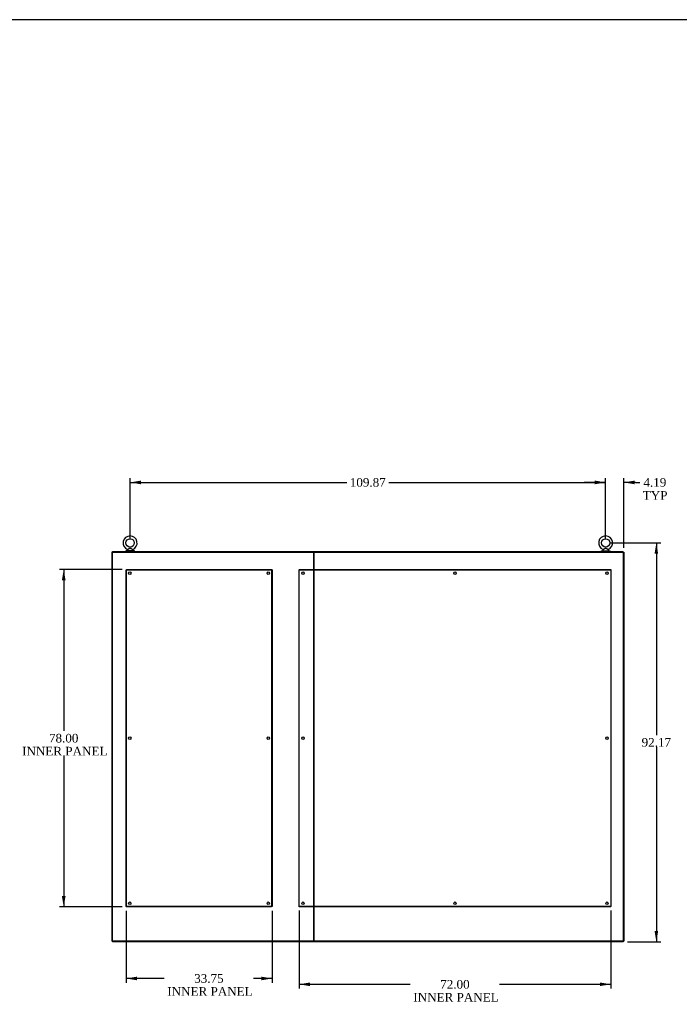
# Model space of a CAD drawing. Header units: inches. Extents: x 2 to 538, y -2 to 358.
# Tile 59 of 119: x 277 to 430, y 131 to 358. Entities that reach past the tile are written whole.
import ezdxf
from ezdxf.enums import TextEntityAlignment as Align
from ezdxf.lldxf.tags import DXFTag

# ---------------------------------------------------------------- set-up
doc = ezdxf.new("R2010")
doc.units = ezdxf.units.IN
doc.header["$MEASUREMENT"] = 0
for name, color, linetype in [('COM49742', 7, 'Continuous'), ('COM49863', 7, 'Continuous'), ('COM54274-6', 7, 'Continuous'), ('COM54275-5', 7, 'Continuous'), ('COM54321-3', 7, 'Continuous'), ('COM54330-7', 7, 'Continuous'), ('COM54330-8', 7, 'Continuous'), ('COM70995-3', 7, 'Continuous'), ('Default', 7, 'Continuous'), ('SCS00681', 7, 'Continuous'), ('WAF25363', 7, 'Continuous'), ('WAM254785', 7, 'Continuous')]:
    doc.layers.add(name, color=color, linetype=linetype)
doc.styles.add('SEACAD_Times_New_Roman', font='times.ttf')
tags = doc.linetypes.add('HIDDEN2', pattern=[0.1875, 0.125, -0.0625]).pattern_tags.tags
tags[6:7] = [DXFTag(74, 4), DXFTag(75, 0), DXFTag(340, '0'), DXFTag(46, 0.0), DXFTag(50, 0.0), DXFTag(44, 0.0), DXFTag(45, 0.0)]
tags[4:5] = [DXFTag(74, 4), DXFTag(75, 0), DXFTag(340, '0'), DXFTag(46, 0.0), DXFTag(50, 0.0), DXFTag(44, 0.0), DXFTag(45, 0.0)]
doc.dimstyles.new('HAMMOND_(STH_-_540x360)', dxfattribs={"dimtxt": 2, "dimasz": 2.5, "dimexe": 1, "dimexo": 1, "dimgap": 0.5, "dimtad": 0, "dimtih": 1, "dimtoh": 1, "dimzin": 0, "dimdsep": 46, "dimtxsty": 'SEACAD_Times_New_Roman', "dimblk1": '_SE_FILLED', "dimblk2": '_SE_FILLED', "dimsah": 1, "dimcen": 1, "dimadec": 0, "dimazin": 0, "dimtfac": 0.8, "dimtofl": 0, "dimtmove": 1, "dimatfit": 3, "dimfxl": 1, "dimtolj": 1, "dimtzin": 0, "dimarcsym": 0})

# ---------------------------------------------------------------- blocks, each defined once
blk = doc.blocks.new('SE3')
at = {"layer": 'COM49742', "color": 7, "linetype": 'HIDDEN2'}
for p, q in [((301.78, 153.2), (301.78, 230.95)), ((301.78, 230.95), (301.9, 230.95)), ((301.9, 231.08), (335.4, 231.08)), ((301.9, 231.08), (301.9, 230.95)), ((301.9, 153.2), (301.9, 230.95)), ((301.9, 230.95), (335.4, 230.95)), ((301.96, 230.89), (301.9, 230.95)), ((301.9, 230.95), (301.9, 230.95)), ((301.9, 230.95), (301.96, 230.89)), ((301.9, 230.95), (301.9, 230.95)), ((301.96, 230.89), (301.96, 230.89)), ((301.96, 230.89), (301.96, 230.89)), ((335.4, 230.95), (335.34, 230.89)), ((335.34, 230.89), (335.4, 230.95)), ((335.34, 230.89), (335.34, 230.89)), ((335.34, 230.89), (335.34, 230.89)), ((335.4, 231.08), (335.4, 230.95)), ((335.4, 230.95), (335.4, 153.2)), ((335.53, 230.95), (335.4, 230.95)), ((335.4, 230.95), (335.4, 230.95)), ((335.4, 230.95), (335.4, 230.95)), ((335.53, 230.95), (335.53, 153.2)), ((301.78, 153.2), (301.9, 153.2)), ((301.96, 153.26), (301.9, 153.2)), ((301.9, 153.2), (301.96, 153.26)), ((335.4, 153.2), (301.9, 153.2)), ((301.9, 153.08), (301.9, 153.2)), ((301.9, 153.2), (301.9, 153.2)), ((301.9, 153.2), (301.9, 153.2)), ((335.4, 153.08), (301.9, 153.08)), ((301.96, 153.26), (301.96, 153.26)), ((301.96, 153.26), (301.96, 153.26)), ((335.34, 153.26), (335.34, 153.26)), ((335.34, 153.26), (335.34, 153.26)), ((335.4, 153.2), (335.34, 153.26)), ((335.34, 153.26), (335.4, 153.2)), ((335.4, 153.08), (335.4, 153.2)), ((335.53, 153.2), (335.4, 153.2)), ((335.4, 153.2), (335.4, 153.2)), ((335.4, 153.2), (335.4, 153.2))]:
    blk.add_line(p, q, dxfattribs=at)
for centre in [(302.65, 230.2), (334.65, 230.2), (302.65, 192.08), (334.65, 192.08), (302.65, 153.95), (334.65, 153.95)]:
    blk.add_circle(centre, 0.281, dxfattribs=at)
for centre, start, end in [((302.62, 232.22), 238.8388, 243.6607), ((300.64, 230.24), 26.3393, 31.1612), ((336.67, 230.24), 148.8388, 153.6607), ((334.69, 232.22), 296.3393, 301.1612), ((302.62, 151.94), 116.3393, 121.1612), ((300.64, 153.92), 328.8388, 333.6607), ((336.67, 153.92), 206.3393, 211.1612), ((334.69, 151.94), 58.8388, 63.6607)]:
    blk.add_arc(centre, 1.48, start, end, dxfattribs=at)
at = {"layer": 'COM49863', "color": 7, "linetype": 'HIDDEN2'}
for p, q in [((341.78, 231.08), (413.78, 231.08)), ((341.78, 231.08), (341.78, 230.95)), ((341.78, 230.89), (341.78, 230.95)), ((341.78, 230.95), (413.78, 230.95)), ((341.78, 153.26), (341.78, 230.89)), ((413.78, 231.08), (413.78, 230.95)), ((413.78, 230.95), (413.78, 230.89)), ((413.78, 230.89), (413.78, 153.26)), ((341.78, 153.2), (341.78, 153.26)), ((341.78, 153.08), (341.78, 153.2)), ((413.78, 153.2), (341.78, 153.2)), ((413.78, 153.08), (341.78, 153.08)), ((413.78, 153.26), (413.78, 153.2)), ((413.78, 153.08), (413.78, 153.2))]:
    blk.add_line(p, q, dxfattribs=at)
for centre in [(342.65, 230.2), (377.78, 230.2), (412.9, 230.2), (342.65, 192.08), (412.9, 192.08), (342.65, 153.95), (377.78, 153.95), (412.9, 153.95)]:
    blk.add_circle(centre, 0.281, dxfattribs=at)
at = {"layer": 'COM54274-6', "color": 7, "linetype": 'Continuous'}
for p, q in [((298.53, 235.02), (298.53, 145.14)), ((298.65, 235.02), (298.53, 235.02)), ((298.65, 145.14), (298.53, 145.14))]:
    blk.add_line(p, q, dxfattribs=at)
at = {"layer": 'COM54275-5', "color": 7, "linetype": 'Continuous'}
for p, q in [((416.65, 235.02), (416.78, 235.02)), ((416.78, 235.02), (416.78, 145.14)), ((416.65, 145.14), (416.78, 145.14))]:
    blk.add_line(p, q, dxfattribs=at)
at = {"layer": 'COM54321-3', "color": 7, "linetype": 'Continuous'}
for p, q in [((298.65, 235.02), (298.65, 235.14)), ((416.65, 235.14), (298.65, 235.14)), ((345.19, 235.02), (345.17, 235.02)), ((416.65, 235.02), (416.65, 235.14))]:
    blk.add_line(p, q, dxfattribs=at)
at = {"layer": 'COM54330-7', "color": 7, "linetype": 'Continuous'}
for p, q in [((298.65, 145.14), (298.65, 235.02)), ((298.65, 235.02), (345, 235.02)), ((345, 235.02), (345.17, 235.02)), ((345.18, 235.02), (345.18, 145.14)), ((345, 145.14), (298.65, 145.14)), ((345.17, 145.14), (345, 145.14))]:
    blk.add_line(p, q, dxfattribs=at)
at = {"layer": 'COM54330-8', "color": 7, "linetype": 'Continuous'}
for p, q in [((345.18, 145.14), (345.18, 235.02)), ((345.19, 235.02), (345.37, 235.02)), ((345.37, 235.02), (416.65, 235.02)), ((416.65, 235.02), (416.65, 145.14)), ((345.37, 145.14), (345.19, 145.14)), ((416.65, 145.14), (345.37, 145.14))]:
    blk.add_line(p, q, dxfattribs=at)
at = {"layer": 'COM70995-3', "color": 7, "linetype": 'Continuous'}
for p, q in [((298.65, 145.14), (298.65, 145.02)), ((416.65, 145.02), (298.65, 145.02)), ((345.19, 145.14), (345.17, 145.14)), ((416.65, 145.14), (416.65, 145.02))]:
    blk.add_line(p, q, dxfattribs=at)
at = {"layer": 'SCS00681', "color": 7, "linetype": 'Continuous'}
for p, q in [((302.09, 235.58), (302.09, 235.46)), ((302.13, 235.64), (302.11, 235.62)), ((303.33, 235.62), (303.31, 235.64)), ((303.34, 235.46), (303.34, 235.58)), ((411.97, 235.58), (411.97, 235.46)), ((412, 235.64), (411.98, 235.62)), ((413.2, 235.62), (413.18, 235.64)), ((413.22, 235.46), (413.22, 235.58))]:
    blk.add_line(p, q, dxfattribs=at)
for centre in [(302.72, 237.19), (412.59, 237.19)]:
    blk.add_circle(centre, 0.962, dxfattribs=at)
for centre, radius, start, end in [((302.72, 237.19), 1.62, 90, 248.2032), ((302.72, 237.19), 1.62, 291.8256, 90), ((412.59, 237.19), 1.62, 90, 248.2032), ((412.59, 237.19), 1.62, 291.8256, 90), ((302.15, 235.58), 0.06, 140.3214, 180), ((302.15, 235.46), 0.06, 180, 270), ((303.28, 235.46), 0.06, 270, 0), ((303.28, 235.58), 0.06, 0, 39.6786), ((412.03, 235.58), 0.06, 140.3214, 180), ((412.03, 235.46), 0.06, 180, 270), ((413.16, 235.46), 0.06, 270, 0), ((413.16, 235.58), 0.06, 0, 39.6786)]:
    blk.add_arc(centre, radius, start, end, dxfattribs=at)
for points, knots in [([(302.11, 235.69), (302.11, 235.69), (302.11, 235.69), (302.11, 235.69), (302.12, 235.69), (302.15, 235.7), (302.17, 235.71), (302.23, 235.75), (302.29, 235.78), (302.4, 235.84), (302.47, 235.88), (302.56, 235.92), (302.59, 235.94), (302.66, 235.96), (302.69, 235.97), (302.76, 235.97), (302.8, 235.96), (302.86, 235.93), (302.89, 235.92), (302.99, 235.87), (303.05, 235.83), (303.16, 235.77), (303.22, 235.74), (303.3, 235.7), (303.32, 235.69), (303.32, 235.69)], [0.4349225, 0.4349225, 0.4349225, 0.4349225, 0.4375, 0.4375, 0.46875, 0.46875, 0.5, 0.5, 0.5625, 0.5625, 0.625, 0.625, 0.65625, 0.65625, 0.6875, 0.6875, 0.71875, 0.71875, 0.75, 0.75, 0.8125, 0.8125, 0.875, 0.875, 0.9333964, 0.9333964, 0.9333964, 0.9333964]), ([(303.3, 235.64), (303.3, 235.64), (303.31, 235.64), (303.31, 235.64), (303.29, 235.65), (303.23, 235.68), (303.21, 235.7), (303.16, 235.73), (303.14, 235.74), (303.05, 235.79), (302.99, 235.83), (302.9, 235.89), (302.87, 235.9), (302.81, 235.93), (302.77, 235.95), (302.7, 235.96), (302.67, 235.95), (302.6, 235.92), (302.57, 235.91), (302.48, 235.86), (302.42, 235.82), (302.3, 235.75), (302.25, 235.71), (302.16, 235.66), (302.13, 235.64), (302.12, 235.64), (302.12, 235.64), (302.12, 235.64)], [0.0453665, 0.0453665, 0.0453665, 0.0453665, 0.0625, 0.0625, 0.125, 0.125, 0.15625, 0.15625, 0.1875, 0.1875, 0.25, 0.25, 0.28125, 0.28125, 0.3125, 0.3125, 0.34375, 0.34375, 0.375, 0.375, 0.4375, 0.4375, 0.5, 0.5, 0.5625, 0.5625, 0.569027, 0.569027, 0.569027, 0.569027]), ([(411.99, 235.69), (411.99, 235.69), (411.99, 235.69), (411.99, 235.69), (412, 235.69), (412.02, 235.7), (412.04, 235.71), (412.11, 235.75), (412.16, 235.78), (412.28, 235.84), (412.34, 235.88), (412.43, 235.92), (412.47, 235.94), (412.53, 235.96), (412.57, 235.97), (412.64, 235.97), (412.67, 235.96), (412.74, 235.93), (412.77, 235.92), (412.86, 235.87), (412.92, 235.83), (413.04, 235.77), (413.09, 235.74), (413.17, 235.7), (413.19, 235.69), (413.19, 235.69)], [0.4349225, 0.4349225, 0.4349225, 0.4349225, 0.4375, 0.4375, 0.46875, 0.46875, 0.5, 0.5, 0.5625, 0.5625, 0.625, 0.625, 0.65625, 0.65625, 0.6875, 0.6875, 0.71875, 0.71875, 0.75, 0.75, 0.8125, 0.8125, 0.875, 0.875, 0.9333964, 0.9333964, 0.9333964, 0.9333964]), ([(413.17, 235.64), (413.18, 235.64), (413.18, 235.64), (413.19, 235.64), (413.17, 235.65), (413.11, 235.68), (413.09, 235.7), (413.04, 235.73), (413.01, 235.74), (412.93, 235.79), (412.87, 235.83), (412.78, 235.89), (412.74, 235.9), (412.68, 235.93), (412.65, 235.95), (412.58, 235.96), (412.54, 235.95), (412.48, 235.92), (412.44, 235.91), (412.35, 235.86), (412.29, 235.82), (412.18, 235.75), (412.12, 235.71), (412.03, 235.66), (412, 235.64), (412, 235.64), (412, 235.64), (412, 235.64)], [0.0453665, 0.0453665, 0.0453665, 0.0453665, 0.0625, 0.0625, 0.125, 0.125, 0.15625, 0.15625, 0.1875, 0.1875, 0.25, 0.25, 0.28125, 0.28125, 0.3125, 0.3125, 0.34375, 0.34375, 0.375, 0.375, 0.4375, 0.4375, 0.5, 0.5, 0.5625, 0.5625, 0.569027, 0.569027, 0.569027, 0.569027])]:
    blk.add_open_spline(points, degree=3, knots=knots, dxfattribs=at)
at = {"layer": 'WAF25363', "color": 7, "linetype": 'Continuous'}
for p, q in [((303.73, 235.4), (301.7, 235.4)), ((301.7, 235.4), (301.7, 235.27)), ((303.73, 235.27), (301.7, 235.27)), ((303.73, 235.27), (303.73, 235.4)), ((411.58, 235.4), (413.6, 235.4)), ((411.58, 235.4), (411.58, 235.27)), ((411.58, 235.27), (413.6, 235.27)), ((413.6, 235.27), (413.6, 235.4))]:
    blk.add_line(p, q, dxfattribs=at)
at = {"layer": 'WAM254785', "color": 7, "linetype": 'Continuous'}
for p, q in [((301.97, 235.27), (301.97, 235.14)), ((303.47, 235.14), (303.47, 235.27)), ((411.84, 235.27), (411.84, 235.14)), ((413.34, 235.14), (413.34, 235.27))]:
    blk.add_line(p, q, dxfattribs=at)
blk = doc.blocks.new('DMBLK4881')
at = {"layer": 'Default', "linetype": 'Continuous'}
for points in [[(410.09, 251.59), (410.09, 250.75), (412.59, 251.17)], [(419.28, 251.59), (416.78, 251.17), (419.28, 250.75)]]:
    blk.add_hatch(color=7, dxfattribs=at).paths.add_polyline_path(points)
at = {"layer": 'Default', "color": 7, "linetype": 'Continuous'}
for p, q in [((412.59, 251.17), (407.59, 251.17)), ((412.59, 239.16), (412.59, 252.17)), ((416.78, 236.02), (416.78, 252.17)), ((419.47, 251.17), (416.78, 251.17)), ((419.47, 251.17), (420.47, 251.17))]:
    blk.add_line(p, q, dxfattribs=at)
at = {"layer": 'Default', "color": 7, "linetype": 'Continuous', "style": 'SEACAD_Times_New_Roman'}
for s, p in [('4.19', (421.32, 252.17)), ('TYP', (421.17, 249.17))]:
    blk.add_text(s, height=2, dxfattribs=at).set_placement(p, align=Align.TOP_LEFT)
blk = doc.blocks.new('_SE_FILLED')
at = {"color": 0}
blk.add_line((0, 0), (-1, 0), dxfattribs=at)
blk.add_solid([(0, 0), (-1, -0.1665), (-1, 0.1665), (0, 0)], dxfattribs=at)
blk = doc.blocks.new('DMBLK4883')
at = {"layer": 'Default', "linetype": 'Continuous'}
for points in [[(424.72, 234.69), (424.31, 237.19), (423.89, 234.69)], [(424.72, 147.52), (423.89, 147.52), (424.31, 145.02)]]:
    blk.add_hatch(color=7, dxfattribs=at).paths.add_polyline_path(points)
at = {"layer": 'Default', "color": 7, "linetype": 'Continuous'}
for p, q in [((413.59, 237.19), (425.31, 237.19)), ((424.31, 237.19), (424.31, 192.81)), ((424.31, 190.11), (424.31, 145.02)), ((417.65, 145.02), (425.31, 145.02))]:
    blk.add_line(p, q, dxfattribs=at)
at = {"layer": 'Default', "color": 7, "linetype": 'Continuous', "style": 'SEACAD_Times_New_Roman'}
blk.add_text('92.17', height=2, dxfattribs=at).set_placement((420.9, 192.11), align=Align.TOP_LEFT)
blk = doc.blocks.new('DMBLK4884')
at = {"layer": 'Default', "linetype": 'Continuous'}
for points in [[(286.97, 228.58), (287.81, 228.58), (287.39, 231.08)], [(286.97, 155.58), (287.39, 153.08), (287.81, 155.58)]]:
    blk.add_hatch(color=7, dxfattribs=at).paths.add_polyline_path(points)
at = {"layer": 'Default', "color": 7, "linetype": 'Continuous'}
for p, q in [((300.9, 231.08), (286.39, 231.08)), ((287.39, 231.08), (287.39, 193.78)), ((287.39, 188.08), (287.39, 153.08)), ((300.9, 153.08), (286.39, 153.08))]:
    blk.add_line(p, q, dxfattribs=at)
at = {"layer": 'Default', "color": 7, "linetype": 'Continuous', "style": 'SEACAD_Times_New_Roman'}
for s, p in [('78.00', (283.98, 193.08)), ('INNER PANEL', (277.77, 190.08))]:
    blk.add_text(s, height=2, dxfattribs=at).set_placement(p, align=Align.TOP_LEFT)
blk = doc.blocks.new('DMBLK4885')
at = {"layer": 'Default', "linetype": 'Continuous'}
for points in [[(344.28, 134.8), (344.28, 135.63), (341.78, 135.21)], [(411.28, 134.8), (413.78, 135.21), (411.28, 135.63)]]:
    blk.add_hatch(color=7, dxfattribs=at).paths.add_polyline_path(points)
at = {"layer": 'Default', "color": 7, "linetype": 'Continuous'}
for p, q in [((341.78, 152.26), (341.78, 134.21)), ((413.78, 152.26), (413.78, 134.21)), ((341.78, 135.21), (367.46, 135.21)), ((388.1, 135.21), (413.78, 135.21))]:
    blk.add_line(p, q, dxfattribs=at)
at = {"layer": 'Default', "color": 7, "linetype": 'Continuous', "style": 'SEACAD_Times_New_Roman'}
for s, p in [('72.00', (374.37, 136.21)), ('INNER PANEL', (368.16, 133.21))]:
    blk.add_text(s, height=2, dxfattribs=at).set_placement(p, align=Align.TOP_LEFT)
blk = doc.blocks.new('DMBLK4902')
at = {"layer": 'Default', "linetype": 'Continuous'}
for points in [[(304.28, 136.14), (304.28, 136.97), (301.78, 136.56)], [(333.03, 136.14), (335.53, 136.56), (333.03, 136.97)]]:
    blk.add_hatch(color=7, dxfattribs=at).paths.add_polyline_path(points)
at = {"layer": 'Default', "color": 7, "linetype": 'Continuous'}
for p, q in [((301.78, 152.2), (301.78, 135.56)), ((335.53, 152.2), (335.53, 135.56)), ((310.62, 136.56), (301.78, 136.56)), ((335.53, 136.56), (331.26, 136.56))]:
    blk.add_line(p, q, dxfattribs=at)
at = {"layer": 'Default', "color": 7, "linetype": 'Continuous', "style": 'SEACAD_Times_New_Roman'}
for s, p in [('33.75', (317.53, 137.56)), ('INNER PANEL', (311.32, 134.56))]:
    blk.add_text(s, height=2, dxfattribs=at).set_placement(p, align=Align.TOP_LEFT)
blk = doc.blocks.new('DMBLK4903')
at = {"layer": 'Default', "linetype": 'Continuous'}
for points in [[(305.22, 251.59), (302.72, 251.17), (305.22, 250.75)], [(410.09, 251.59), (410.09, 250.75), (412.59, 251.17)]]:
    blk.add_hatch(color=7, dxfattribs=at).paths.add_polyline_path(points)
at = {"layer": 'Default', "color": 7, "linetype": 'Continuous'}
for p, q in [((302.72, 238.19), (302.72, 252.17)), ((302.72, 251.17), (352.78, 251.17)), ((362.52, 251.17), (412.59, 251.17)), ((412.59, 238.19), (412.59, 252.17))]:
    blk.add_line(p, q, dxfattribs=at)
at = {"layer": 'Default', "color": 7, "linetype": 'Continuous', "style": 'SEACAD_Times_New_Roman'}
blk.add_text('109.87', height=2, dxfattribs=at).set_placement((353.48, 252.17), align=Align.TOP_LEFT)
blk = doc.blocks.new('BORDER')
at = {"layer": 'Default', "color": 7, "linetype": 'Continuous'}
blk.add_line((0, 27.86), (-41.86, 27.86), dxfattribs=at)

msp = doc.modelspace()

# ---------------------------------------------------------------- block references
at = {"layer": 'Default', "color": 7, "xscale": 12.8, "yscale": 12.8, "zscale": 12.8}
msp.add_blockref('BORDER', (537.834, 1.476), dxfattribs=at)
at = {"layer": 'Default'}
msp.add_blockref('SE3', (0, 0), dxfattribs=at)

# ---------------------------------------------------------------- dimensions: what is measured, and where the dimension line sits
at = {"layer": 'Default', "color": 7, "linetype": 'Continuous'}
for base, p1, p2, angle, text, picture, middle, dimtype in [((302.716, 251.169), (302.716, 237.193), (412.59, 237.193), 0, '\\A1;<>', 'DMBLK4903', (357.653, 251.169), 161), ((424.308, 145.019), (412.59, 237.193), (416.653, 145.019), 90, '\\A1;<>', 'DMBLK4883', (424.308, 191.106), 160), ((287.39, 231.079), (301.903, 231.079), (301.903, 153.079), 270, '\\A1;<>\\PINNER PANEL', 'DMBLK4884', (287.39, 192.079), 161), ((341.778, 135.212), (341.778, 153.264), (413.778, 153.264), 0, '\\A1;<>\\PINNER PANEL', 'DMBLK4885', (377.778, 135.212), 161)]:
    dim = msp.add_linear_dim(base=base, p1=p1, p2=p2, angle=angle, text=text, dimstyle='HAMMOND_(STH_-_540x360)', override={"dimtmove": 0}, dxfattribs=at)
    dim.commit()
    dim.dimension.update_dxf_attribs({"geometry": picture, "text_midpoint": middle, "dimtype": dimtype})
dim = msp.add_linear_dim(base=(412.59, 251.169), p1=(416.778, 235.019), p2=(412.59, 238.155), text='\\A1;<>\\PTYP', dimstyle='HAMMOND_(STH_-_540x360)', dxfattribs=at)
dim.commit()
dim.dimension.update_dxf_attribs({"geometry": 'DMBLK4881', "text_midpoint": (420.473, 251.169), "dimtype": 160})
dim = msp.add_linear_dim(base=(301.778, 136.557), p1=(335.528, 153.204), p2=(301.778, 153.204), text='\\A1;<>\\PINNER PANEL', dimstyle='HAMMOND_(STH_-_540x360)', override={"dimtmove": 0}, dxfattribs=at)
dim.commit()
dim.dimension.update_dxf_attribs({"geometry": 'DMBLK4902', "text_midpoint": (320.944, 136.557), "dimtype": 160})

doc.saveas('drawing.dxf')
